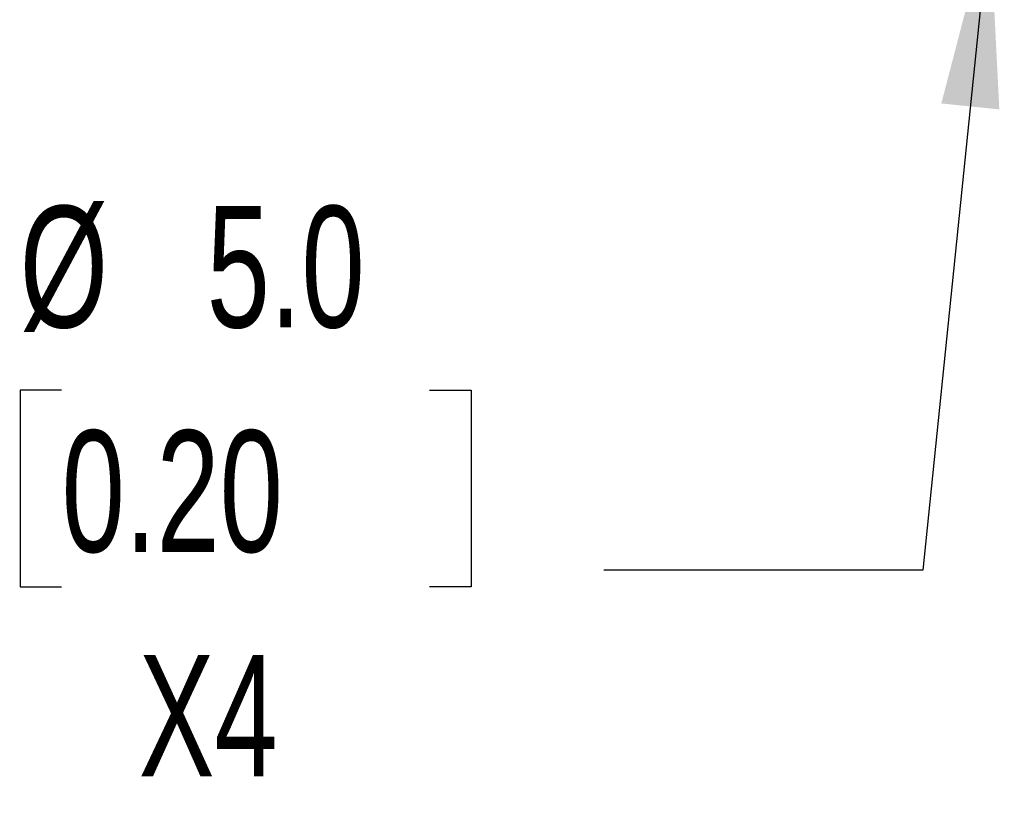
# Model space of a CAD drawing. Header units: millimetres. Extents: x 13 to 546, y 13 to 419.
# Tile 9 of 27: x 57 to 91, y 269 to 296. Entities that reach past the tile are written whole.
import ezdxf

# ---------------------------------------------------------------- set-up
doc = ezdxf.new("R2010")
doc.units = ezdxf.units.MM
doc.header["$LTSCALE"] = 2
doc.layers.add('DIMENSIONS', color=140, linetype='Continuous', lineweight=25)
doc.styles.add('SLDTEXTSTYLE0', font='TXT', dxfattribs={"width": 0.7})
doc.dimstyles.new('SLDDIMSTYLE4', dxfattribs={"dimtxt": 4.316016, "dimasz": 6.604, "dimexe": 0, "dimexo": 0.0625, "dimgap": 1.079004, "dimtad": 0, "dimtih": 1, "dimtoh": 1, "dimrnd": 1e-09, "dimzin": 4, "dimdsep": 46, "dimtxsty": 'SLDTEXTSTYLE0', "dimsah": 1, "dimcen": 0, "dimadec": 0, "dimazin": 1, "dimtfac": 1, "dimtofl": 0, "dimtmove": 0, "dimatfit": 3, "dimfxl": 0, "dimfrac": 2, "dimtolj": 1, "dimtzin": 12, "dimarcsym": 0})

# ---------------------------------------------------------------- blocks, each defined once
blk = doc.blocks.new('_D_9')
at = {"layer": 'DIMENSIONS'}
for p, q in [((90.538, 299.761), (88.206, 277.032)), ((58.194, 283.3), (56.745, 283.3)), ((56.745, 283.3), (56.745, 276.44)), ((71.02, 283.3), (72.469, 283.3)), ((72.469, 283.3), (72.469, 276.44)), ((88.206, 277.032), (77.093, 277.032)), ((56.745, 276.44), (58.194, 276.44)), ((72.469, 276.44), (71.02, 276.44))]:
    blk.add_line(p, q, dxfattribs=at)
blk.add_solid([(90.538, 299.761), (88.853, 293.296), (90.875, 293.088)], dxfattribs=at)
at = {"layer": 'DIMENSIONS', "char_height": 4.2333, "attachment_point": 1, "style": 'SLDTEXTSTYLE0'}
for s, insert in [('%%c', (56.731, 289.723)), ('5.0', (63.248, 289.723)), ('0.20', (58.194, 281.897)), ('X4', (60.879, 274.071))]:
    blk.add_mtext(s, dxfattribs=dict(at, insert=insert))

msp = doc.modelspace()

# ---------------------------------------------------------------- dimensions: what is measured, and where the dimension line sits
at = {"layer": 'DIMENSIONS'}
dim = msp.add_diameter_dim_2p(p1=(91.049, 304.735), p2=(90.538, 299.761), text='<>\\PX4', dimstyle='SLDDIMSTYLE4', dxfattribs=at)
dim.commit()
dim.dimension.update_dxf_attribs({"geometry": '_D_9', "text_midpoint": (64.607, 279.262), "dimtype": 163})

doc.saveas('drawing.dxf')
